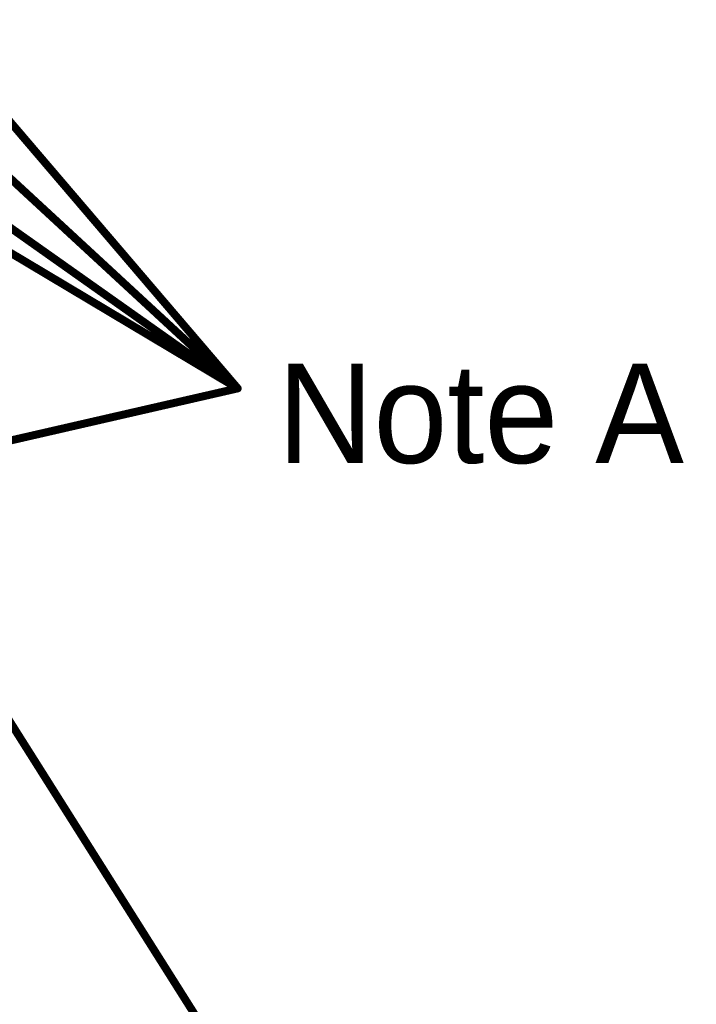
# Model space of a CAD drawing. Header units: millimetres. Extents: x -1.5 to 11.1, y -3 to 5.
# Tile 28 of 256: x 1.2 to 2.1, y -0.3 to 1. Entities that reach past the tile are written whole.
import ezdxf

# ---------------------------------------------------------------- set-up
doc = ezdxf.new("R2010")
doc.units = ezdxf.units.MM
doc.header["$MEASUREMENT"] = 0
doc.layers.add('Document', color=7, linetype='Continuous', true_color=0x7f7f00)
doc.styles.add('textstyle111', font='txt')

msp = doc.modelspace()

# ---------------------------------------------------------------- linework, layer by layer
at = {"layer": 'Document'}
for points in [[(0.2922, 1.2205, 0.01, 0.01, 0), (1.5, 0.5, 0.01, 0.01, 0)], [(0.4803, 1.2205, 0.01, 0.01, 0), (1.5, 0.5, 0.01, 0.01, 0)], [(0.7197, 1.2205, 0.01, 0.01, 0), (1.5, 0.5, 0.01, 0.01, 0)], [(0.8848, 1.2205, 0.01, 0.01, 0), (1.5, 0.5, 0.01, 0.01, 0)], [(0.6278, 0.3, 0.01, 0.01, 0), (1.5, 0.5, 0.01, 0.01, 0)], [(1.1573, 0.1703, 0.01, 0.01, 0), (1.4823, -0.3444, 0.01, 0.01, 0)]]:
    msp.add_lwpolyline(points, format="xyseb", dxfattribs=at)
msp.add_lwpolyline([(1.4975, 0.5, 0.005, 0.005, 1), (1.5025, 0.5, 0.005, 0.005, 1)], format="xyseb", close=True, dxfattribs=at)
msp.add_lwpolyline([(1.4975, 0.5, 0.005, 0.005, 1), (1.5025, 0.5, 0.005, 0.005, 1)], format="xyseb", close=True, dxfattribs=at)
msp.add_lwpolyline([(1.4975, 0.5, 0.005, 0.005, 1), (1.5025, 0.5, 0.005, 0.005, 1)], format="xyseb", close=True, dxfattribs=at)
msp.add_lwpolyline([(1.4975, 0.5, 0.005, 0.005, 1), (1.5025, 0.5, 0.005, 0.005, 1)], format="xyseb", close=True, dxfattribs=at)
msp.add_lwpolyline([(1.4975, 0.5, 0.005, 0.005, 1), (1.5025, 0.5, 0.005, 0.005, 1)], format="xyseb", close=True, dxfattribs=at)

# ---------------------------------------------------------------- texts
at = {"layer": 'Document', "style": 'textstyle111'}
msp.add_text('Note A', height=0.125, rotation=360, dxfattribs=at).set_placement((1.55, 0.4062))

doc.saveas('drawing.dxf')
